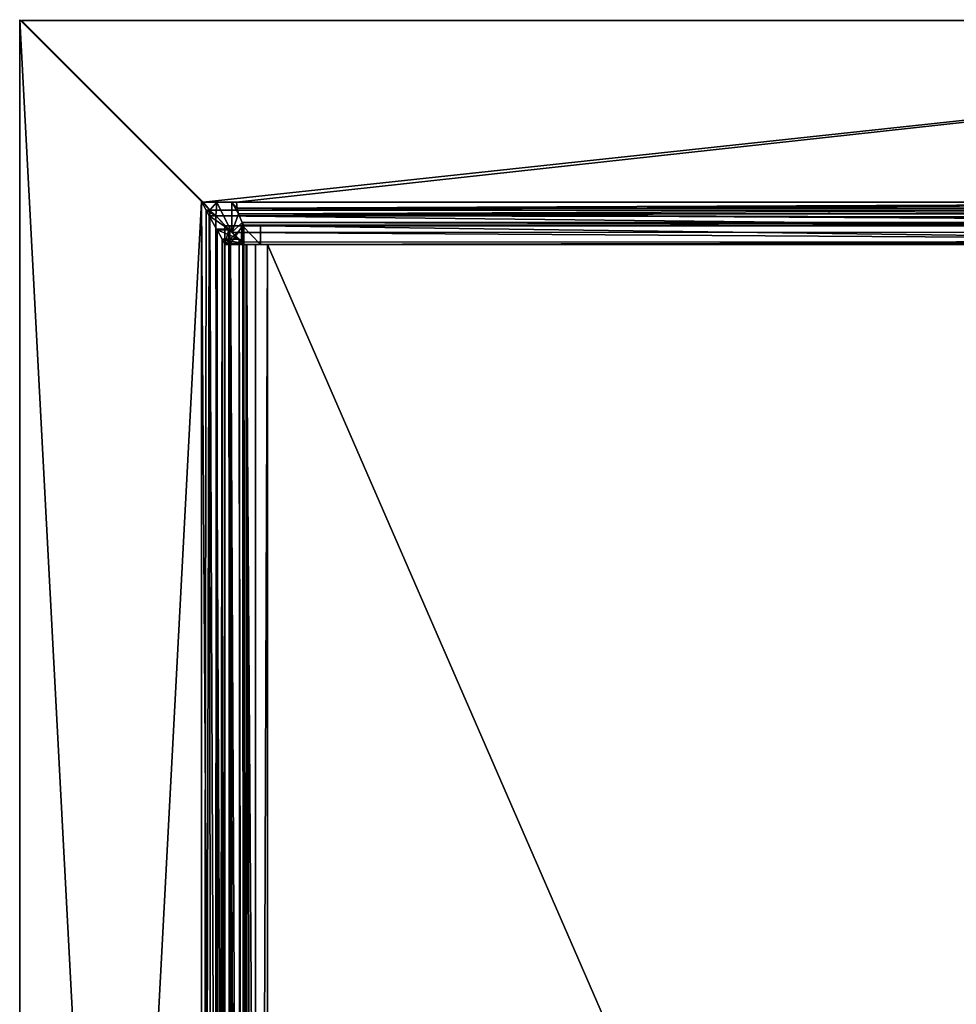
# Model space of a CAD drawing. Header units: millimetres. Extents: x 7 to 87, y 1 to 200.
# Tile 13 of 14: x 7 to 47, y 158 to 200. Entities that reach past the tile are written whole.
import ezdxf

# ---------------------------------------------------------------- set-up
doc = ezdxf.new("R2010")
doc.units = ezdxf.units.MM
doc.header["$LTSCALE"] = 25.4
doc.layers.get('0').update_dxf_attribs({"true_color": 0xff5454})

# ---------------------------------------------------------------- blocks, each defined once
blk = doc.blocks.new('MONO-DEEP-I-10458-10464.STL')
at = {"color": 250, "true_color": 0x262626}
mesh = blk.add_polyface(dxfattribs=at)
corners = [(7.33, 199.796, 113.941), (7.33, 46.537, 113.141), (7.33, 46.537, 113.941), (7.33, 199.796, 113.141)]
mesh.append_faces([[corners[k] for k in face] for face in [(0, 1, 2), (1, 0, 3)]], dxfattribs={"vtx0": -1, "color": 250})
mesh = blk.add_polyface(dxfattribs=at)
corners = [(7.33, 199.796, 113.941), (15.03, 192.096, 113.141), (7.33, 199.796, 113.141), (15.03, 192.096, 113.941)]
mesh.append_faces([[corners[k] for k in face] for face in [(0, 1, 2), (1, 0, 3)]], dxfattribs={"vtx0": -1, "color": 250})
mesh = blk.add_polyface(dxfattribs=at)
corners = [(15.03, 192.096, 113.141), (7.33, 46.537, 113.141), (7.33, 199.796, 113.141), (15.03, 54.237, 113.141)]
mesh.append_faces([[corners[k] for k in face] for face in [(0, 1, 2), (1, 0, 3)]], dxfattribs={"vtx0": -1, "color": 250})
mesh = blk.add_polyface(dxfattribs=at)
corners = [(15.03, 54.237, 113.941), (7.33, 199.796, 113.941), (7.33, 46.537, 113.941), (15.03, 192.096, 113.941)]
mesh.append_faces([[corners[k] for k in face] for face in [(0, 1, 2), (1, 0, 3)]], dxfattribs={"vtx0": -1, "color": 250})
mesh = blk.add_polyface(dxfattribs=at)
corners = [(15.101, 192.066, 113.142), (7.401, 199.766, 113.941), (7.401, 199.766, 113.141), (15.101, 192.066, 113.941)]
mesh.append_faces([[corners[k] for k in face] for face in [(0, 1, 2), (1, 0, 3)]], dxfattribs={"vtx0": -1, "color": 250})
mesh = blk.add_polyface(dxfattribs=at)
corners = [(7.401, 199.766, 113.941), (86.659, 199.766, 113.141), (7.401, 199.766, 113.141), (86.659, 199.766, 113.941)]
mesh.append_faces([[corners[k] for k in face] for face in [(0, 1, 2), (1, 0, 3)]], dxfattribs={"vtx0": -1, "color": 250})
mesh = blk.add_polyface(dxfattribs=at)
corners = [(86.659, 199.766, 113.141), (15.101, 192.066, 113.142), (7.401, 199.766, 113.141), (78.959, 192.066, 113.142)]
mesh.append_faces([[corners[k] for k in face] for face in [(0, 1, 2), (1, 0, 3)]], dxfattribs={"vtx0": -1, "color": 250})
mesh = blk.add_polyface(dxfattribs=at)
corners = [(15.101, 192.066, 113.941), (86.659, 199.766, 113.941), (7.401, 199.766, 113.941), (16.526, 192.066, 113.941), (77.533, 192.066, 113.941), (78.959, 192.066, 113.941)]
mesh.append_faces([[corners[k] for k in face] for face in [(0, 1, 2), (1, 4, 5)]], dxfattribs={"vtx0": -1, "color": 250})
mesh.append_faces([[corners[k] for k in face] for face in [(1, 0, 3), (1, 3, 4)]], dxfattribs={"vtx0": -1, "vtx2": -1, "color": 250})
mesh = blk.add_polyface(dxfattribs=at)
corners = [(15.03, 192.096, 113.941), (15.233, 191.729, 113.962), (15.395, 191.729, 113.178)]
mesh.append_faces([[corners[k] for k in face] for face in [(0, 1, 2)]], dxfattribs={"color": 250})
mesh = blk.add_polyface(dxfattribs=at)
corners = [(15.03, 192.096, 113.941), (15.395, 191.729, 113.178), (15.03, 192.096, 113.141)]
mesh.append_faces([[corners[k] for k in face] for face in [(0, 1, 2)]], dxfattribs={"color": 250})
mesh = blk.add_polyface(dxfattribs=at)
corners = [(15.953, 55.163, 113.396), (15.03, 54.237, 113.141), (15.03, 192.096, 113.141)]
mesh.append_faces([[corners[k] for k in face] for face in [(0, 1, 2)]], dxfattribs={"color": 250})
mesh = blk.add_polyface(dxfattribs=at)
corners = [(15.953, 55.163, 113.396), (15.03, 192.096, 113.141), (15.395, 191.729, 113.178)]
mesh.append_faces([[corners[k] for k in face] for face in [(0, 1, 2)]], dxfattribs={"color": 250})
mesh = blk.add_polyface(dxfattribs=at)
corners = [(15.233, 191.729, 113.962), (15.03, 192.096, 113.941), (15.03, 54.237, 113.941)]
mesh.append_faces([[corners[k] for k in face] for face in [(0, 1, 2)]], dxfattribs={"color": 250})
mesh = blk.add_polyface(dxfattribs=at)
corners = [(78.959, 192.066, 113.142), (15.395, 191.729, 113.178), (15.101, 192.066, 113.142)]
mesh.append_faces([[corners[k] for k in face] for face in [(0, 1, 2)]], dxfattribs={"color": 250})
mesh = blk.add_polyface(dxfattribs=at)
corners = [(15.692, 192.066, 113.267), (15.101, 192.066, 113.142), (15.395, 191.729, 113.178)]
mesh.append_faces([[corners[k] for k in face] for face in [(0, 1, 2)]], dxfattribs={"color": 250})
mesh = blk.add_polyface(dxfattribs=at)
corners = [(15.692, 192.066, 113.267), (15.101, 192.066, 113.941), (15.101, 192.066, 113.142), (16.322, 192.066, 113.687), (16.526, 192.066, 113.941)]
mesh.append_faces([[corners[k] for k in face] for face in [(0, 1, 2), (1, 3, 4)]], dxfattribs={"vtx0": -1, "color": 250})
mesh.append_faces([[corners[k] for k in face] for face in [(1, 0, 3)]], dxfattribs={"vtx0": -1, "vtx2": -1, "color": 250})
mesh = blk.add_polyface(dxfattribs=at)
corners = [(78.959, 192.066, 113.142), (78.68, 191.717, 113.175), (15.395, 191.729, 113.178)]
mesh.append_faces([[corners[k] for k in face] for face in [(0, 1, 2)]], dxfattribs={"color": 250})
mesh = blk.add_polyface(dxfattribs=at)
corners = [(15.692, 192.066, 113.267), (15.395, 191.729, 113.178), (15.644, 191.479, 113.249)]
mesh.append_faces([[corners[k] for k in face] for face in [(0, 1, 2)]], dxfattribs={"color": 250})
mesh = blk.add_polyface(dxfattribs=at)
corners = [(16.322, 190.775, 113.687), (15.692, 192.066, 113.267), (15.644, 191.479, 113.249)]
mesh.append_faces([[corners[k] for k in face] for face in [(0, 1, 2)]], dxfattribs={"color": 250})
mesh = blk.add_polyface(dxfattribs=at)
corners = [(16.322, 192.066, 113.687), (15.692, 192.066, 113.267), (16.322, 190.775, 113.687)]
mesh.append_faces([[corners[k] for k in face] for face in [(0, 1, 2)]], dxfattribs={"color": 250})
mesh = blk.add_polyface(dxfattribs=at)
corners = [(16.322, 192.066, 113.687), (16.322, 190.775, 113.687), (16.608, 191.566, 114.075)]
mesh.append_faces([[corners[k] for k in face] for face in [(0, 1, 2)]], dxfattribs={"color": 250})
mesh = blk.add_polyface(dxfattribs=at)
corners = [(16.322, 192.066, 113.687), (16.608, 191.566, 114.075), (16.549, 191.805, 113.975)]
mesh.append_faces([[corners[k] for k in face] for face in [(0, 1, 2)]], dxfattribs={"color": 250})
mesh = blk.add_polyface(dxfattribs=at)
corners = [(16.322, 192.066, 113.687), (16.549, 191.805, 113.975), (16.526, 192.066, 113.941)]
mesh.append_faces([[corners[k] for k in face] for face in [(0, 1, 2)]], dxfattribs={"color": 250})
mesh = blk.add_polyface(dxfattribs=at)
corners = [(16.549, 191.805, 113.975), (77.533, 192.066, 113.941), (16.526, 192.066, 113.941), (77.51, 191.805, 113.976)]
mesh.append_faces([[corners[k] for k in face] for face in [(0, 1, 2), (1, 0, 3)]], dxfattribs={"vtx0": -1, "color": 250})
mesh = blk.add_polyface(dxfattribs=at)
corners = [(15.368, 191.485, 114), (15.233, 191.729, 113.962), (15.03, 54.237, 113.941)]
mesh.append_faces([[corners[k] for k in face] for face in [(0, 1, 2)]], dxfattribs={"color": 250})
mesh = blk.add_polyface(dxfattribs=at)
corners = [(15.233, 191.729, 113.962), (15.368, 191.485, 114), (15.644, 191.479, 113.249)]
mesh.append_faces([[corners[k] for k in face] for face in [(0, 1, 2)]], dxfattribs={"color": 250})
mesh = blk.add_polyface(dxfattribs=at)
corners = [(15.233, 191.729, 113.962), (15.644, 191.479, 113.249), (15.395, 191.729, 113.178)]
mesh.append_faces([[corners[k] for k in face] for face in [(0, 1, 2)]], dxfattribs={"color": 250})
mesh = blk.add_polyface(dxfattribs=at)
corners = [(15.953, 55.163, 113.396), (15.395, 191.729, 113.178), (15.644, 191.479, 113.249)]
mesh.append_faces([[corners[k] for k in face] for face in [(0, 1, 2)]], dxfattribs={"color": 250})
mesh = blk.add_polyface(dxfattribs=at)
corners = [(78.68, 191.717, 113.175), (15.644, 191.479, 113.249), (15.395, 191.729, 113.178)]
mesh.append_faces([[corners[k] for k in face] for face in [(0, 1, 2)]], dxfattribs={"color": 250})
mesh = blk.add_polyface(dxfattribs=at)
corners = [(78.68, 191.717, 113.175), (78.381, 191.417, 113.262), (15.644, 191.479, 113.249)]
mesh.append_faces([[corners[k] for k in face] for face in [(0, 1, 2)]], dxfattribs={"color": 250})
mesh = blk.add_polyface(dxfattribs=at)
corners = [(16.608, 191.566, 114.075), (16.322, 190.775, 113.687), (16.759, 191.2, 114.441)]
mesh.append_faces([[corners[k] for k in face] for face in [(0, 1, 2)]], dxfattribs={"color": 250})
mesh = blk.add_polyface(dxfattribs=at)
corners = [(16.608, 191.566, 114.075), (77.51, 191.805, 113.976), (16.549, 191.805, 113.975), (77.452, 191.566, 114.075)]
mesh.append_faces([[corners[k] for k in face] for face in [(0, 1, 2), (1, 0, 3)]], dxfattribs={"vtx0": -1, "color": 250})
mesh = blk.add_polyface(dxfattribs=at)
corners = [(16.759, 191.2, 114.441), (77.301, 191.201, 114.44), (16.608, 191.566, 114.075)]
mesh.append_faces([[corners[k] for k in face] for face in [(0, 1, 2)]], dxfattribs={"color": 250})
mesh = blk.add_polyface(dxfattribs=at)
corners = [(77.452, 191.566, 114.075), (16.608, 191.566, 114.075), (77.337, 191.275, 114.329)]
mesh.append_faces([[corners[k] for k in face] for face in [(0, 1, 2)]], dxfattribs={"color": 250})
mesh = blk.add_polyface(dxfattribs=at)
corners = [(77.301, 191.201, 114.44), (77.337, 191.275, 114.329), (16.608, 191.566, 114.075)]
mesh.append_faces([[corners[k] for k in face] for face in [(0, 1, 2)]], dxfattribs={"color": 250})
mesh = blk.add_polyface(dxfattribs=at)
corners = [(15.543, 55.163, 114.083), (15.368, 191.485, 114), (15.03, 54.237, 113.941)]
mesh.append_faces([[corners[k] for k in face] for face in [(0, 1, 2)]], dxfattribs={"color": 250})
mesh = blk.add_polyface(dxfattribs=at)
corners = [(15.368, 191.485, 114), (15.679, 190.925, 114.18), (16.198, 190.925, 113.571)]
mesh.append_faces([[corners[k] for k in face] for face in [(0, 1, 2)]], dxfattribs={"color": 250})
mesh = blk.add_polyface(dxfattribs=at)
corners = [(15.368, 191.485, 114), (16.198, 190.925, 113.571), (15.644, 191.479, 113.249)]
mesh.append_faces([[corners[k] for k in face] for face in [(0, 1, 2)]], dxfattribs={"color": 250})
mesh = blk.add_polyface(dxfattribs=at)
corners = [(15.679, 190.925, 114.18), (15.368, 191.485, 114), (15.543, 55.163, 114.083)]
mesh.append_faces([[corners[k] for k in face] for face in [(0, 1, 2)]], dxfattribs={"color": 250})
mesh = blk.add_polyface(dxfattribs=at)
corners = [(16.296, 55.507, 113.662), (15.953, 55.163, 113.396), (15.644, 191.479, 113.249)]
mesh.append_faces([[corners[k] for k in face] for face in [(0, 1, 2)]], dxfattribs={"color": 250})
mesh = blk.add_polyface(dxfattribs=at)
corners = [(16.296, 55.507, 113.662), (15.644, 191.479, 113.249), (16.198, 190.925, 113.571)]
mesh.append_faces([[corners[k] for k in face] for face in [(0, 1, 2)]], dxfattribs={"color": 250})
mesh = blk.add_polyface(dxfattribs=at)
corners = [(77.757, 190.794, 113.668), (16.322, 190.775, 113.687), (15.644, 191.479, 113.249)]
mesh.append_faces([[corners[k] for k in face] for face in [(0, 1, 2)]], dxfattribs={"color": 250})
mesh = blk.add_polyface(dxfattribs=at)
corners = [(78.381, 191.417, 113.262), (77.757, 190.794, 113.668), (15.644, 191.479, 113.249)]
mesh.append_faces([[corners[k] for k in face] for face in [(0, 1, 2)]], dxfattribs={"color": 250})
mesh = blk.add_polyface(dxfattribs=at)
corners = [(16.759, 191.2, 114.441), (16.322, 190.775, 113.687), (16.723, 190.373, 114.329)]
mesh.append_faces([[corners[k] for k in face] for face in [(0, 1, 2)]], dxfattribs={"color": 250})
mesh = blk.add_polyface(dxfattribs=at)
corners = [(16.759, 191.2, 114.441), (16.723, 190.373, 114.329), (16.811, 191.101, 114.679)]
mesh.append_faces([[corners[k] for k in face] for face in [(0, 1, 2)]], dxfattribs={"color": 250})
mesh = blk.add_polyface(dxfattribs=at)
corners = [(77.249, 191.101, 114.68), (77.301, 191.201, 114.44), (16.759, 191.2, 114.441)]
mesh.append_faces([[corners[k] for k in face] for face in [(0, 1, 2)]], dxfattribs={"color": 250})
mesh = blk.add_polyface(dxfattribs=at)
corners = [(77.23, 191.066, 114.941), (77.249, 191.101, 114.68), (16.759, 191.2, 114.441)]
mesh.append_faces([[corners[k] for k in face] for face in [(0, 1, 2)]], dxfattribs={"color": 250})
mesh = blk.add_polyface(dxfattribs=at)
corners = [(77.23, 191.066, 114.941), (16.759, 191.2, 114.441), (16.811, 191.101, 114.679)]
mesh.append_faces([[corners[k] for k in face] for face in [(0, 1, 2)]], dxfattribs={"color": 250})
mesh = blk.add_polyface(dxfattribs=at)
corners = [(15.694, 190.897, 114.193), (15.679, 190.925, 114.18), (15.543, 55.163, 114.083)]
mesh.append_faces([[corners[k] for k in face] for face in [(0, 1, 2)]], dxfattribs={"color": 250})
mesh = blk.add_polyface(dxfattribs=at)
corners = [(15.731, 55.502, 114.227), (15.694, 190.897, 114.193), (15.543, 55.163, 114.083)]
mesh.append_faces([[corners[k] for k in face] for face in [(0, 1, 2)]], dxfattribs={"color": 250})
mesh = blk.add_polyface(dxfattribs=at)
corners = [(15.679, 190.925, 114.18), (15.694, 190.897, 114.193), (16.226, 190.897, 113.596)]
mesh.append_faces([[corners[k] for k in face] for face in [(0, 1, 2)]], dxfattribs={"color": 250})
mesh = blk.add_polyface(dxfattribs=at)
corners = [(15.679, 190.925, 114.18), (16.226, 190.897, 113.596), (16.198, 190.925, 113.571)]
mesh.append_faces([[corners[k] for k in face] for face in [(0, 1, 2)]], dxfattribs={"color": 250})
mesh = blk.add_polyface(dxfattribs=at)
corners = [(16.626, 190.489, 114.108), (15.694, 190.897, 114.193), (15.916, 190.489, 114.478)]
mesh.append_faces([[corners[k] for k in face] for face in [(0, 1, 2)]], dxfattribs={"color": 250})
mesh = blk.add_polyface(dxfattribs=at)
corners = [(15.694, 190.897, 114.193), (16.626, 190.489, 114.108), (16.226, 190.897, 113.596)]
mesh.append_faces([[corners[k] for k in face] for face in [(0, 1, 2)]], dxfattribs={"color": 250})
mesh = blk.add_polyface(dxfattribs=at)
corners = [(15.694, 190.897, 114.193), (15.731, 55.502, 114.227), (15.916, 190.489, 114.478)]
mesh.append_faces([[corners[k] for k in face] for face in [(0, 1, 2)]], dxfattribs={"color": 250})
mesh = blk.add_polyface(dxfattribs=at)
corners = [(16.03, 191.066, 176.641), (16.03, 190.266, 114.941), (16.03, 190.266, 176.641), (16.03, 191.066, 114.941)]
mesh.append_faces([[corners[k] for k in face] for face in [(0, 1, 2), (1, 0, 3)]], dxfattribs={"vtx0": -1, "color": 250})
mesh = blk.add_polyface(dxfattribs=at)
corners = [(16.03, 191.066, 176.641), (16.83, 191.066, 114.941), (16.03, 191.066, 114.941), (77.23, 191.066, 114.941), (78.03, 191.066, 114.941), (78.03, 191.066, 176.641), (16.231, 191.066, 177.391), (77.829, 191.066, 177.391), (16.78, 191.066, 177.94), (77.28, 191.066, 177.94), (17.53, 191.066, 178.141), (76.53, 191.066, 178.141)]
mesh.append_faces([[corners[k] for k in face] for face in [(0, 1, 2), (9, 10, 11)]], dxfattribs={"vtx0": -1, "color": 250})
mesh.append_faces([[corners[k] for k in face] for face in [(1, 0, 3), (3, 0, 4), (4, 0, 5), (5, 6, 7), (7, 8, 9)]], dxfattribs={"vtx0": -1, "vtx1": -1, "color": 250})
mesh.append_faces([[corners[k] for k in face] for face in [(5, 0, 6), (7, 6, 8), (9, 8, 10)]], dxfattribs={"vtx0": -1, "vtx2": -1, "color": 250})
mesh = blk.add_polyface(dxfattribs=at)
corners = [(16.231, 191.066, 177.391), (16.03, 190.266, 176.641), (16.231, 190.266, 177.391), (16.03, 191.066, 176.641)]
mesh.append_faces([[corners[k] for k in face] for face in [(0, 1, 2), (1, 0, 3)]], dxfattribs={"vtx0": -1, "color": 250})
mesh = blk.add_polyface(dxfattribs=at)
corners = [(16.83, 191.066, 114.941), (16.03, 190.266, 114.941), (16.03, 191.066, 114.941), (16.83, 190.266, 114.941)]
mesh.append_faces([[corners[k] for k in face] for face in [(0, 1, 2), (1, 0, 3)]], dxfattribs={"vtx0": -1, "color": 250})
mesh = blk.add_polyface(dxfattribs=at)
corners = [(16.296, 55.507, 113.662), (16.198, 190.925, 113.571), (16.226, 190.897, 113.596)]
mesh.append_faces([[corners[k] for k in face] for face in [(0, 1, 2)]], dxfattribs={"color": 250})
mesh = blk.add_polyface(dxfattribs=at)
corners = [(16.226, 190.897, 113.596), (16.626, 190.489, 114.108), (16.719, 55.955, 114.318)]
mesh.append_faces([[corners[k] for k in face] for face in [(0, 1, 2)]], dxfattribs={"color": 250})
mesh = blk.add_polyface(dxfattribs=at)
corners = [(16.226, 190.897, 113.596), (16.719, 55.955, 114.318), (16.452, 55.665, 113.838)]
mesh.append_faces([[corners[k] for k in face] for face in [(0, 1, 2)]], dxfattribs={"color": 250})
mesh = blk.add_polyface(dxfattribs=at)
corners = [(16.226, 190.897, 113.596), (16.452, 55.665, 113.838), (16.296, 55.507, 113.662)]
mesh.append_faces([[corners[k] for k in face] for face in [(0, 1, 2)]], dxfattribs={"color": 250})
mesh = blk.add_polyface(dxfattribs=at)
corners = [(16.78, 191.066, 177.94), (16.231, 190.266, 177.391), (16.78, 190.266, 177.94), (16.231, 191.066, 177.391)]
mesh.append_faces([[corners[k] for k in face] for face in [(0, 1, 2), (1, 0, 3)]], dxfattribs={"vtx0": -1, "color": 250})
mesh = blk.add_polyface(dxfattribs=at)
corners = [(77.341, 190.39, 114.318), (16.322, 190.775, 113.687), (77.757, 190.794, 113.668)]
mesh.append_faces([[corners[k] for k in face] for face in [(0, 1, 2)]], dxfattribs={"color": 250})
mesh = blk.add_polyface(dxfattribs=at)
corners = [(16.723, 190.373, 114.329), (16.322, 190.775, 113.687), (77.341, 190.39, 114.318)]
mesh.append_faces([[corners[k] for k in face] for face in [(0, 1, 2)]], dxfattribs={"color": 250})
mesh = blk.add_polyface(dxfattribs=at)
corners = [(16.811, 191.101, 114.679), (16.723, 190.373, 114.329), (16.83, 191.066, 114.941)]
mesh.append_faces([[corners[k] for k in face] for face in [(0, 1, 2)]], dxfattribs={"color": 250})
mesh = blk.add_polyface(dxfattribs=at)
corners = [(16.83, 191.066, 114.941), (16.723, 190.373, 114.329), (16.83, 190.266, 114.941)]
mesh.append_faces([[corners[k] for k in face] for face in [(0, 1, 2)]], dxfattribs={"color": 250})
mesh = blk.add_polyface(dxfattribs=at)
corners = [(17.53, 190.266, 178.141), (16.78, 191.066, 177.94), (16.78, 190.266, 177.94), (17.53, 191.066, 178.141)]
mesh.append_faces([[corners[k] for k in face] for face in [(0, 1, 2), (1, 0, 3)]], dxfattribs={"vtx0": -1, "color": 250})
mesh = blk.add_polyface(dxfattribs=at)
corners = [(77.23, 191.066, 114.941), (16.811, 191.101, 114.679), (16.83, 191.066, 114.941)]
mesh.append_faces([[corners[k] for k in face] for face in [(0, 1, 2)]], dxfattribs={"color": 250})
mesh = blk.add_polyface(dxfattribs=at)
corners = [(76.53, 190.266, 178.141), (17.53, 191.066, 178.141), (17.53, 190.266, 178.141), (76.53, 191.066, 178.141)]
mesh.append_faces([[corners[k] for k in face] for face in [(0, 1, 2), (1, 0, 3)]], dxfattribs={"vtx0": -1, "color": 250})
mesh = blk.add_polyface(dxfattribs=at)
corners = [(15.916, 190.489, 114.478), (15.731, 55.502, 114.227), (15.82, 55.665, 114.328)]
mesh.append_faces([[corners[k] for k in face] for face in [(0, 1, 2)]], dxfattribs={"color": 250})
mesh = blk.add_polyface(dxfattribs=at)
corners = [(15.916, 190.489, 114.478), (15.82, 55.665, 114.328), (15.968, 55.943, 114.595)]
mesh.append_faces([[corners[k] for k in face] for face in [(0, 1, 2)]], dxfattribs={"color": 250})
mesh = blk.add_polyface(dxfattribs=at)
corners = [(16.007, 190.313, 114.73), (16.789, 190.313, 114.561), (15.916, 190.489, 114.478)]
mesh.append_faces([[corners[k] for k in face] for face in [(0, 1, 2)]], dxfattribs={"color": 250})
mesh = blk.add_polyface(dxfattribs=at)
corners = [(16.789, 190.313, 114.561), (16.626, 190.489, 114.108), (15.916, 190.489, 114.478)]
mesh.append_faces([[corners[k] for k in face] for face in [(0, 1, 2)]], dxfattribs={"color": 250})
mesh = blk.add_polyface(dxfattribs=at)
corners = [(15.916, 190.489, 114.478), (15.968, 55.943, 114.595), (16.007, 190.313, 114.73)]
mesh.append_faces([[corners[k] for k in face] for face in [(0, 1, 2)]], dxfattribs={"color": 250})
mesh = blk.add_polyface(dxfattribs=at)
corners = [(16.007, 190.313, 114.73), (15.968, 55.943, 114.595), (16.03, 190.266, 114.941)]
mesh.append_faces([[corners[k] for k in face] for face in [(0, 1, 2)]], dxfattribs={"color": 250})
mesh = blk.add_polyface(dxfattribs=at)
corners = [(16.83, 190.266, 114.941), (16.007, 190.313, 114.73), (16.03, 190.266, 114.941)]
mesh.append_faces([[corners[k] for k in face] for face in [(0, 1, 2)]], dxfattribs={"color": 250})
mesh = blk.add_polyface(dxfattribs=at)
corners = [(16.83, 190.266, 114.941), (16.789, 190.313, 114.561), (16.007, 190.313, 114.73)]
mesh.append_faces([[corners[k] for k in face] for face in [(0, 1, 2)]], dxfattribs={"color": 250})
mesh = blk.add_polyface(dxfattribs=at)
corners = [(16.626, 190.489, 114.108), (16.789, 190.313, 114.561), (16.83, 56.066, 114.941)]
mesh.append_faces([[corners[k] for k in face] for face in [(0, 1, 2)]], dxfattribs={"color": 250})
mesh = blk.add_polyface(dxfattribs=at)
corners = [(16.626, 190.489, 114.108), (16.83, 56.066, 114.941), (16.816, 56.05, 114.716)]
mesh.append_faces([[corners[k] for k in face] for face in [(0, 1, 2)]], dxfattribs={"color": 250})
mesh = blk.add_polyface(dxfattribs=at)
corners = [(16.626, 190.489, 114.108), (16.816, 56.05, 114.716), (16.719, 55.955, 114.318)]
mesh.append_faces([[corners[k] for k in face] for face in [(0, 1, 2)]], dxfattribs={"color": 250})
mesh = blk.add_polyface(dxfattribs=at)
corners = [(16.83, 190.266, 114.941), (16.723, 190.373, 114.329), (77.341, 190.39, 114.318)]
mesh.append_faces([[corners[k] for k in face] for face in [(0, 1, 2)]], dxfattribs={"color": 250})
mesh = blk.add_polyface(dxfattribs=at)
corners = [(16.789, 190.313, 114.561), (16.83, 190.266, 114.941), (16.83, 56.066, 114.941)]
mesh.append_faces([[corners[k] for k in face] for face in [(0, 1, 2)]], dxfattribs={"color": 250})
mesh = blk.add_polyface(dxfattribs=at)
corners = [(16.83, 190.266, 114.941), (77.341, 190.39, 114.318), (77.23, 190.266, 114.941)]
mesh.append_faces([[corners[k] for k in face] for face in [(0, 1, 2)]], dxfattribs={"color": 250})
mesh = blk.add_polyface(dxfattribs=at)
corners = [(16.03, 190.266, 114.941), (15.968, 55.943, 114.595), (16.022, 56.05, 114.816)]
mesh.append_faces([[corners[k] for k in face] for face in [(0, 1, 2)]], dxfattribs={"color": 250})
mesh = blk.add_polyface(dxfattribs=at)
corners = [(16.03, 190.266, 114.941), (16.022, 56.05, 114.816), (16.03, 56.066, 114.941)]
mesh.append_faces([[corners[k] for k in face] for face in [(0, 1, 2)]], dxfattribs={"color": 250})
mesh = blk.add_polyface(dxfattribs=at)
corners = [(16.03, 190.266, 176.341), (16.83, 190.266, 114.941), (16.03, 190.266, 114.941), (16.83, 190.266, 176.341), (16.271, 190.266, 177.241), (16.964, 190.266, 176.841), (17.33, 190.266, 177.207), (17.83, 190.266, 177.341), (16.93, 190.266, 177.9), (76.23, 190.266, 177.341), (77.23, 190.266, 176.341), (78.03, 190.266, 114.941), (77.23, 190.266, 114.941), (78.03, 190.266, 176.341), (77.096, 190.266, 176.841), (77.789, 190.266, 177.241), (76.73, 190.266, 177.207), (77.13, 190.266, 177.9), (17.83, 190.266, 178.141), (76.23, 190.266, 178.141)]
mesh.append_faces([[corners[k] for k in face] for face in [(0, 1, 2), (10, 11, 12), (17, 18, 19)]], dxfattribs={"vtx0": -1, "color": 250})
mesh.append_faces([[corners[k] for k in face] for face in [(1, 0, 3), (3, 4, 5), (5, 4, 6), (6, 4, 7), (7, 8, 9), (11, 10, 13), (13, 14, 15), (15, 9, 17)]], dxfattribs={"vtx0": -1, "vtx1": -1, "color": 250})
mesh.append_faces([[corners[k] for k in face] for face in [(17, 9, 8)]], dxfattribs={"vtx0": -1, "vtx1": -1, "vtx2": -1, "color": 250})
mesh.append_faces([[corners[k] for k in face] for face in [(3, 0, 4), (7, 4, 8), (13, 10, 14), (15, 14, 16), (15, 16, 9), (17, 8, 18)]], dxfattribs={"vtx0": -1, "vtx2": -1, "color": 250})
mesh = blk.add_polyface(dxfattribs=at)
corners = [(16.03, 190.266, 176.341), (16.03, 56.066, 114.941), (16.03, 56.066, 176.341), (16.03, 190.266, 114.941)]
mesh.append_faces([[corners[k] for k in face] for face in [(0, 1, 2), (1, 0, 3)]], dxfattribs={"vtx0": -1, "color": 250})
mesh = blk.add_polyface(dxfattribs=at)
corners = [(16.271, 190.266, 177.241), (16.03, 56.066, 176.341), (16.271, 56.066, 177.241), (16.03, 190.266, 176.341)]
mesh.append_faces([[corners[k] for k in face] for face in [(0, 1, 2), (1, 0, 3)]], dxfattribs={"vtx0": -1, "color": 250})
mesh = blk.add_polyface(dxfattribs=at)
corners = [(78.03, 190.266, 176.641), (77.23, 190.266, 114.941), (78.03, 190.266, 114.941), (16.83, 190.266, 114.941), (16.03, 190.266, 114.941), (16.03, 190.266, 176.641), (77.829, 190.266, 177.391), (16.231, 190.266, 177.391), (77.28, 190.266, 177.94), (16.78, 190.266, 177.94), (76.53, 190.266, 178.141), (17.53, 190.266, 178.141)]
mesh.append_faces([[corners[k] for k in face] for face in [(0, 1, 2), (9, 10, 11)]], dxfattribs={"vtx0": -1, "color": 250})
mesh.append_faces([[corners[k] for k in face] for face in [(1, 0, 3), (3, 0, 4), (4, 0, 5), (5, 6, 7), (7, 8, 9)]], dxfattribs={"vtx0": -1, "vtx1": -1, "color": 250})
mesh.append_faces([[corners[k] for k in face] for face in [(5, 0, 6), (7, 6, 8), (9, 8, 10)]], dxfattribs={"vtx0": -1, "vtx2": -1, "color": 250})
mesh = blk.add_polyface(dxfattribs=at)
corners = [(16.93, 56.066, 177.9), (16.271, 190.266, 177.241), (16.271, 56.066, 177.241), (16.93, 190.266, 177.9)]
mesh.append_faces([[corners[k] for k in face] for face in [(0, 1, 2), (1, 0, 3)]], dxfattribs={"vtx0": -1, "color": 250})
mesh = blk.add_polyface(dxfattribs=at)
corners = [(16.83, 56.066, 114.941), (16.83, 190.266, 176.341), (16.83, 56.066, 176.341), (16.83, 190.266, 114.941)]
mesh.append_faces([[corners[k] for k in face] for face in [(0, 1, 2), (1, 0, 3)]], dxfattribs={"vtx0": -1, "color": 250})
mesh = blk.add_polyface(dxfattribs=at)
corners = [(16.83, 190.266, 176.341), (16.964, 56.066, 176.841), (16.83, 56.066, 176.341), (16.964, 190.266, 176.841)]
mesh.append_faces([[corners[k] for k in face] for face in [(0, 1, 2), (1, 0, 3)]], dxfattribs={"vtx0": -1, "color": 250})
mesh = blk.add_polyface(dxfattribs=at)
corners = [(17.83, 56.066, 178.141), (16.93, 190.266, 177.9), (16.93, 56.066, 177.9), (17.83, 190.266, 178.141)]
mesh.append_faces([[corners[k] for k in face] for face in [(0, 1, 2), (1, 0, 3)]], dxfattribs={"vtx0": -1, "color": 250})
mesh = blk.add_polyface(dxfattribs=at)
corners = [(16.964, 190.266, 176.841), (17.33, 56.066, 177.207), (16.964, 56.066, 176.841), (17.33, 190.266, 177.207)]
mesh.append_faces([[corners[k] for k in face] for face in [(0, 1, 2), (1, 0, 3)]], dxfattribs={"vtx0": -1, "color": 250})
mesh = blk.add_polyface(dxfattribs=at)
corners = [(17.83, 190.266, 177.341), (17.33, 56.066, 177.207), (17.33, 190.266, 177.207), (17.83, 56.066, 177.341)]
mesh.append_faces([[corners[k] for k in face] for face in [(0, 1, 2), (1, 0, 3)]], dxfattribs={"vtx0": -1, "color": 250})
mesh = blk.add_polyface(dxfattribs=at)
corners = [(76.23, 190.266, 177.341), (17.83, 56.066, 177.341), (17.83, 190.266, 177.341), (76.23, 56.066, 177.341)]
mesh.append_faces([[corners[k] for k in face] for face in [(0, 1, 2), (1, 0, 3)]], dxfattribs={"vtx0": -1, "color": 250})
mesh = blk.add_polyface(dxfattribs=at)
corners = [(76.23, 56.066, 178.141), (17.83, 190.266, 178.141), (17.83, 56.066, 178.141), (76.23, 190.266, 178.141)]
mesh.append_faces([[corners[k] for k in face] for face in [(0, 1, 2), (1, 0, 3)]], dxfattribs={"vtx0": -1, "color": 250})

msp = doc.modelspace()

# ---------------------------------------------------------------- block references
at = {"color": 0}
msp.add_blockref('MONO-DEEP-I-10458-10464.STL', (0, 0), dxfattribs=at)

doc.saveas('drawing.dxf')
